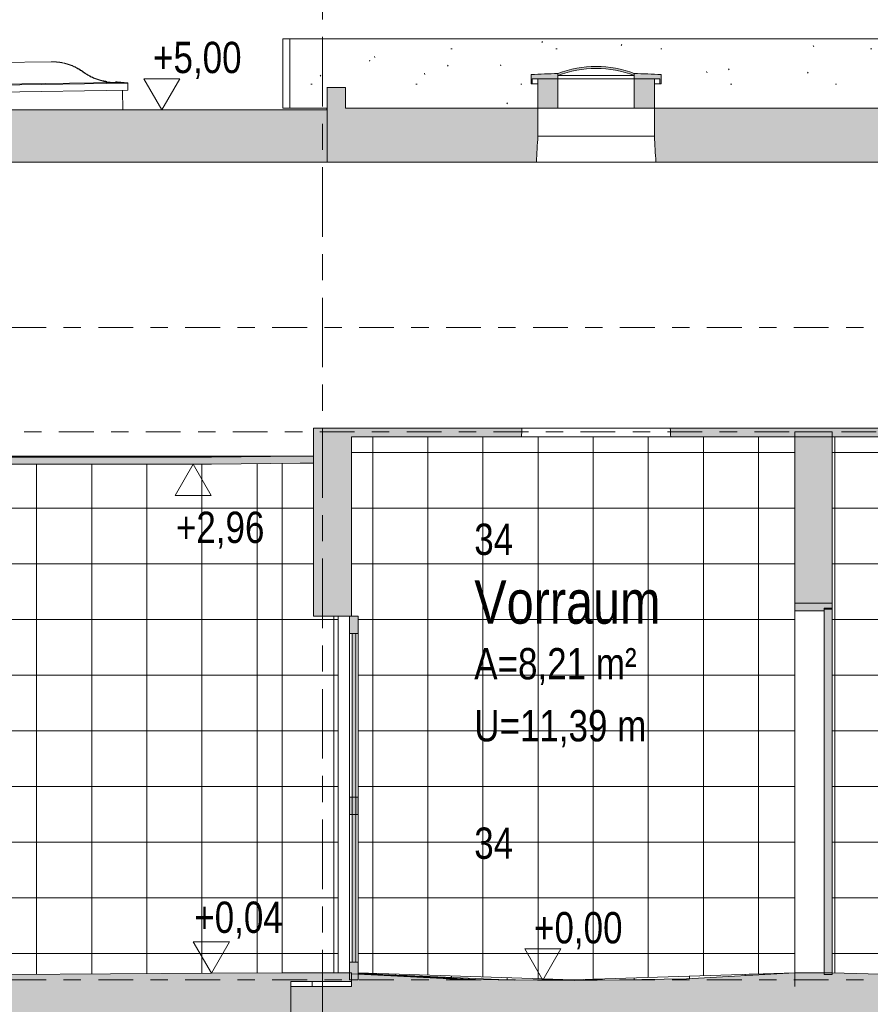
# Model space of a CAD drawing. Header units: metres. Extents: x -34 to 182, y -15 to 869.
# Tile 14 of 46: x -2.56 to 2.33, y -2.94 to 2.72. Entities that reach past the tile are written whole.
import ezdxf

# ---------------------------------------------------------------- set-up
doc = ezdxf.new("R2010")
doc.units = ezdxf.units.M
doc.linetypes.add('_Ebene_', pattern=[0.4, 0.2, -0.1, 0, -0.1])
doc.linetypes.add('_Rasterlinie_', pattern=[0.75, 0.4, -0.1, 0.15, -0.1])
for name, color, linetype, lineweight in [('A_Ebenen', 130, 'Continuous', 5), ('A_Fassade', 113, 'Continuous', 5), ('A_Fenster', 45, 'Continuous', 5), ('A_Geschossdecken', 7, 'Continuous', 5), ('A_Geschossdecken_Oberflächenschraffur', 7, 'Continuous', 5), ('A_Geschossdecken_Schraffur', 7, 'Continuous', 5), ('A_Hoehenkoten', 124, 'Continuous', 5), ('A_Linien_Feine Linien', 7, 'Continuous', 5), ('A_Raster', 128, 'Continuous', 5), ('A_Raum-Txt', 16, 'Continuous', 5), ('A_Tuer', 128, 'Continuous', 5), ('A_Türen_Element', 128, 'Continuous', 5), ('A_Türen_Rahmen', 128, 'Continuous', 5), ('A_Wand', 244, 'Continuous', 5), ('A_Wand_Schraff', 1, 'Continuous', 5), ('A_Wände_Oberflächenschraffur', 244, 'Continuous', 5)]:
    doc.layers.add(name, color=color, linetype=linetype, lineweight=lineweight)
doc.styles.add('Arial', font='arial.ttf', dxfattribs={"width": 0.8, "height": 0.18})
doc.styles.add('Arial_B', font='txt', dxfattribs={"width": 0.8, "height": 0.25})
pattern_1 = [(0, (20.687, 18.796), (0, 0.32), []), (90, (20.687, 18.796), (-0.32, 2e-17), [])]
pattern_2 = [(0, (20.075, 18.796), (0, 0.32), []), (90, (20.075, 18.796), (-0.317, 2e-17), [])]
pattern_3 = [(0, (20.044, 18.796), (0, 0.32), []), (90, (20.044, 18.796), (-0.317, 2e-17), [])]
pattern_4 = [(356.95, (19.481, -3.833), (5.3207405e-05, 0.000998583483), []), (90, (19.481, -3.833), (-0.32, 0.017), [])]
pattern_5 = [(1.203, (21.133, -2.354), (-0.00048288, 0.02299493), []), (90, (21.133, -2.354), (-0.32, -0.007), [])]
pattern_6 = [(357.646, (19.763, -3.576), (-9.554e-05, 0.022022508), []), (90, (19.763, -3.576), (-0.32, 0.013), [])]
pattern_7 = [(0, (20.059, 18.796), (0.805, 0.203), [0.007, -0.597, 0.007, -0.597, -3.218]), (0, (20.059, 18.796), (0.805, 0.203), [-1.207, 0.007, -1.2, 0.007, -0.597, -1.408]), (0, (20.059, 18.796), (0.805, 0.203), [-3.017, 0.007, -0.396, 0.007, -0.999]), (119.746, (20.361, 18.897), (-0.5767733, 0.6021774), [0.007, -0.601, 0.007, -0.601, -3.243]), (119.746, (20.361, 18.897), (-0.5767733, 0.6021774), [-1.216, 0.007, -1.209, 0.007, -0.601, -1.419]), (119.746, (20.361, 18.897), (-0.5767733, 0.6021774), [-3.04, 0.007, -0.399, 0.007, -1.007]), (240.254, (20.462, 19.304), (-0.2279916, -0.8060973), [0.007, -0.601, 0.007, -0.601, -3.243]), (240.254, (20.462, 19.304), (-0.2279916, -0.8060973), [-1.216, 0.007, -1.209, 0.007, -0.601, -1.419]), (240.254, (20.462, 19.304), (-0.2279916, -0.8060973), [-3.04, 0.007, -0.399, 0.007, -1.007])]

# ---------------------------------------------------------------- blocks, each defined once
blk = doc.blocks.new('TU DF 1 - Rahmenstock flächenbündig variabel - DL - H - 840 x 2090-8069887-B1')
at = {"layer": 'A_Tuer', "lineweight": 9}
for points in [[(1.8973, -0.6751), (2.0673, -0.6751), (2.0673, -0.6601), (2.1123, -0.6601), (2.1123, -0.6301), (1.8973, -0.6301)], [(2.1123, -2.7651), (2.1123, -0.6641), (2.0673, -0.6641), (2.0673, -2.7651)]]:
    blk.add_hatch(color=253, dxfattribs=at).paths.add_polyline_path(points, flags=0)
at = {"layer": 'A_Türen_Element', "color": 250, "lineweight": 9}
for p, q in [((2.1123, -0.6641), (2.0673, -0.6641)), ((2.0673, -0.6641), (2.0673, -2.7651)), ((2.1123, -2.7651), (2.1123, -0.6641)), ((2.0673, -2.7651), (2.1123, -2.7651))]:
    blk.add_line(p, q, dxfattribs=at)
at = {"layer": 'A_Türen_Rahmen', "color": 250, "lineweight": 9}
for p, q in [((2.1123, -0.6301), (1.8973, -0.6301)), ((1.8973, -0.6301), (1.8973, -0.6751)), ((1.8973, -0.6751), (2.0673, -0.6751)), ((1.8973, -2.7551), (1.8973, -0.6751)), ((2.0673, -0.6751), (2.0673, -0.6601)), ((2.0673, -0.6601), (2.1123, -0.6601)), ((2.1123, -0.6601), (2.1123, -0.6301)), ((2.1123, -0.6601), (2.1123, -0.6641))]:
    blk.add_line(p, q, dxfattribs=at)
blk = doc.blocks.new('Fassade - TU DF 1 - mit Mittelpfosten - Fassade - TU DF 1 - mit Panikstange-8070603-B1')
at = {"layer": 'A_Fassade', "lineweight": 9}
h = blk.add_hatch(color=253, dxfattribs=at)
h.paths.add_polyline_path([(-0.6141, -2.7951), (-0.6141, -2.6951), (-0.6641, -2.6951), (-0.6641, -2.7951)], flags=0)
h.paths.add_polyline_path([(-0.6641, -0.8051), (-0.6141, -0.8051), (-0.6141, -0.7051), (-0.6641, -0.7051)], flags=0)
for points in [[(-0.6271, -2.6951), (-0.6271, -0.8051), (-0.6471, -0.8051), (-0.6471, -2.6951)], [(-0.6141, -1.8451), (-0.6141, -1.7451), (-0.6641, -1.7451), (-0.6641, -1.8451)]]:
    blk.add_hatch(color=253, dxfattribs=at).paths.add_polyline_path(points, flags=0)
at = {"layer": 'A_Fassade', "color": 250, "lineweight": 9}
for p, q in [((-0.6641, -0.7051), (-0.6641, -0.8051)), ((-0.6141, -0.7051), (-0.6641, -0.7051)), ((-0.6141, -0.8051), (-0.6141, -0.7051)), ((-0.6641, -0.8051), (-0.6141, -0.8051)), ((-0.6641, -1.7451), (-0.6641, -0.8051)), ((-0.6271, -0.8051), (-0.6471, -0.8051)), ((-0.6471, -0.8051), (-0.6471, -2.6951)), ((-0.6271, -2.6951), (-0.6271, -0.8051)), ((-0.6141, -0.8051), (-0.6141, -1.7451)), ((-0.6141, -1.7451), (-0.6641, -1.7451)), ((-0.6641, -1.7451), (-0.6641, -1.8451)), ((-0.6141, -1.8451), (-0.6141, -1.7451)), ((-0.6641, -1.8451), (-0.6141, -1.8451)), ((-0.6641, -2.6951), (-0.6641, -1.8451)), ((-0.6141, -1.8451), (-0.6141, -2.6951)), ((-0.6641, -2.6951), (-0.6641, -2.7951)), ((-0.6141, -2.6951), (-0.6641, -2.6951)), ((-0.6471, -2.6951), (-0.6271, -2.6951)), ((-0.6141, -2.7951), (-0.6141, -2.6951)), ((-0.6641, -2.7951), (-0.6141, -2.7951))]:
    blk.add_line(p, q, dxfattribs=at)
blk = doc.blocks.new('Rectangular Mullion - 80mm x 80mm-8069899-B1')
at = {"layer": 'A_Fassade', "color": 250, "lineweight": 9}
blk.add_line((-0.7286, -0.7051), (-0.7286, -1.7501), dxfattribs=at)
blk = doc.blocks.new('Rectangular Mullion - 80mm x 80mm-8069900-B1')
at = {"layer": 'A_Fassade', "color": 250, "lineweight": 9}
blk.add_line((-0.7286, -1.7501), (-0.7286, -2.7551), dxfattribs=at)
blk = doc.blocks.new('FE Dachkuppel rechteckig - 2400 x 900-8070052-B1')
at = {"layer": 'A_Fenster', "color": 250, "lineweight": 9}
for p, q in [((-2.3783, 2.4823), (-3.9624, 2.4601)), ((-1.9387, 2.3583), (-4.3985, 2.3238)), ((-4.3985, 2.3273), (-4.3385, 2.3332)), ((-4.3385, 2.3301), (-4.3985, 2.3238)), ((-4.3985, 2.3238), (-4.3985, 2.3273)), ((-4.3985, 2.3238), (-4.3979, 2.2838)), ((-1.9988, 2.3629), (-4.3385, 2.3301)), ((-4.3385, 2.3332), (-4.3285, 2.3333)), ((-4.3385, 2.3301), (-4.3385, 2.3332)), ((-2.0088, 2.3659), (-1.9988, 2.366)), ((-1.9988, 2.366), (-1.9387, 2.3618)), ((-1.9988, 2.366), (-1.9988, 2.3629)), ((-1.9988, 2.3629), (-1.9387, 2.3583)), ((-1.9387, 2.3618), (-1.9387, 2.3583)), ((-1.9387, 2.3583), (-1.9381, 2.3183)), ((-1.9381, 2.3183), (-1.9381, 2.3218)), ((-4.3979, 2.2838), (-1.9381, 2.3183)), ((-4.3679, 2.2843), (-4.3665, 2.182)), ((-1.9666, 2.2049), (-1.9681, 2.3179))]:
    blk.add_line(p, q, dxfattribs=at)
for points, knots in [([(-4.1449, 2.3967), (-4.1384, 2.4017), (-4.1249, 2.4112), (-4.1037, 2.4238), (-4.0814, 2.4346), (-4.0623, 2.4421), (-4.0466, 2.4472), (-4.0307, 2.4516), (-4.0106, 2.456), (-3.986, 2.4592), (-3.9695, 2.46), (-3.9613, 2.4601)], [-1, -1, -1, -1, -0.875, -0.75, -0.625, -0.5, -0.4375, -0.375, -0.25, -0.125, 0, 0, 0, 0]), ([(-3.9613, 2.4598), (-3.9696, 2.4597), (-3.9861, 2.4587), (-4.0105, 2.4553), (-4.0307, 2.4508), (-4.0466, 2.4463), (-4.0583, 2.4424), (-4.0699, 2.4381), (-4.0852, 2.4316), (-4.1037, 2.4225), (-4.1248, 2.4097), (-4.1383, 2.4001), (-4.1449, 2.3951)], [0, 0, 0, 0, 0.125, 0.25, 0.375, 0.4375, 0.5, 0.5625, 0.625, 0.75, 0.875, 1, 1, 1, 1]), ([(-2.3795, 2.4823), (-2.3711, 2.4824), (-2.3546, 2.4821), (-2.3301, 2.4795), (-2.3098, 2.4758), (-2.2938, 2.4718), (-2.282, 2.4683), (-2.2703, 2.4644), (-2.2549, 2.4585), (-2.2361, 2.45), (-2.2146, 2.438), (-2.2008, 2.4289), (-2.1941, 2.4241)], [0, 0, 0, 0, 0.125, 0.25, 0.375, 0.4375, 0.5, 0.5625, 0.625, 0.75, 0.875, 1, 1, 1, 1]), ([(-2.3795, 2.482), (-2.3712, 2.4821), (-2.3547, 2.4816), (-2.3301, 2.4789), (-2.3098, 2.4749), (-2.2938, 2.4709), (-2.282, 2.4673), (-2.2703, 2.4633), (-2.2549, 2.4573), (-2.2361, 2.4486), (-2.2145, 2.4365), (-2.2008, 2.4273), (-2.1941, 2.4224)], [0, 0, 0, 0, 0.125, 0.25, 0.375, 0.4375, 0.5, 0.5625, 0.625, 0.75, 0.875, 1, 1, 1, 1]), ([(-4.1449, 2.3951), (-4.1515, 2.39), (-4.165, 2.3804), (-4.1861, 2.3677), (-4.2084, 2.3567), (-4.2276, 2.349), (-4.2432, 2.3439), (-4.2591, 2.3393), (-4.2793, 2.3348), (-4.3037, 2.3314), (-4.3202, 2.3305), (-4.3285, 2.3303)], [0, 0, 0, 0, 0.125, 0.25, 0.375, 0.5, 0.5625, 0.625, 0.75, 0.875, 1, 1, 1, 1]), ([(-4.2793, 2.3378), (-4.2712, 2.3392), (-4.2591, 2.3418), (-4.2433, 2.3462), (-4.2315, 2.35), (-4.2199, 2.3543), (-4.2047, 2.3606), (-4.1862, 2.3696), (-4.1649, 2.3822), (-4.1514, 2.3917), (-4.1449, 2.3967)], [-0.75, -0.75, -0.75, -0.75, -0.625, -0.5625, -0.5, -0.4375, -0.375, -0.25, -0.125, 0, 0, 0, 0]), ([(-2.1941, 2.4241), (-2.1874, 2.4192), (-2.1736, 2.4101), (-2.1521, 2.3981), (-2.1296, 2.3879), (-2.1102, 2.381), (-2.0944, 2.3763), (-2.0784, 2.3724), (-2.0662, 2.3701), (-2.0581, 2.3689)], [0, 0, 0, 0, 0.125, 0.25, 0.375, 0.5, 0.5625, 0.625, 0.75, 0.75, 0.75, 0.75]), ([(-2.1941, 2.4224), (-2.1874, 2.4175), (-2.1737, 2.4083), (-2.1521, 2.3962), (-2.1296, 2.3858), (-2.1102, 2.3787), (-2.0944, 2.374), (-2.0784, 2.3699), (-2.0581, 2.366), (-2.0335, 2.3632), (-2.017, 2.3627), (-2.0088, 2.3628)], [0, 0, 0, 0, 0.125, 0.25, 0.375, 0.5, 0.5625, 0.625, 0.75, 0.875, 1, 1, 1, 1])]:
    blk.add_open_spline(points, degree=3, knots=knots, dxfattribs=at)
blk = doc.blocks.new('FE Dachkuppel rund - Ø_880 _1000_-8070302-B1')
at = {"layer": 'A_Fenster', "lineweight": 9}
blk.add_hatch(color=253, dxfattribs=at).paths.add_polyline_path([(0.5356, 2.4031), (0.571, 2.4155), (0.607, 2.4256), (0.6436, 2.4336), (0.694, 2.4405), (0.7178, 2.4427), (0.7552, 2.4438), (0.8014, 2.442), (0.8447, 2.4372), (0.8889, 2.4291), (0.9323, 2.4177), (0.9748, 2.4031), (0.9748, 2.4149), (0.9323, 2.4292), (0.8888, 2.4403), (0.8446, 2.4484), (0.8, 2.4532), (0.7552, 2.4548), (0.7104, 2.4532), (0.6657, 2.4484), (0.6216, 2.4403), (0.5781, 2.4292), (0.5356, 2.4149)], flags=0)
h = blk.add_hatch(color=253, dxfattribs=at)
h.paths.add_polyline_path([(1.1235, 2.3549), (1.1287, 2.3549), (1.1287, 2.4091), (0.9748, 2.4149), (0.9748, 2.3849), (1.1224, 2.3849), (1.1224, 2.3549)], flags=0)
h.paths.add_polyline_path([(0.388, 2.3549), (0.388, 2.3849), (0.5356, 2.3849), (0.5356, 2.4149), (0.3817, 2.4091), (0.3817, 2.3549)], flags=0)
h = blk.add_hatch(color=253, dxfattribs=at)
h.paths.add_polyline_path([(0.4793, 2.2149), (0.5356, 2.2149), (0.5356, 2.3849), (0.4202, 2.3849), (0.4202, 2.2149)], flags=0)
h.paths.add_polyline_path([(0.9748, 2.2149), (1.0902, 2.2149), (1.0902, 2.3849), (0.9748, 2.3849)], flags=0)
at = {"layer": 'A_Fenster', "color": 250, "lineweight": 9}
for p, q in [((0.3817, 2.4091), (0.3817, 2.3549)), ((0.388, 2.3549), (0.388, 2.3849)), ((0.388, 2.3849), (0.5356, 2.3849)), ((0.5356, 2.3849), (0.4202, 2.3849)), ((0.4202, 2.3849), (0.4202, 2.2149)), ((0.5356, 2.4149), (0.5356, 2.4031)), ((0.5356, 2.3849), (0.5356, 2.4149)), ((0.5356, 2.4031), (0.7552, 2.4031)), ((0.7552, 2.3849), (0.5356, 2.3849)), ((0.5356, 2.2149), (0.5356, 2.3849)), ((0.5356, 2.3849), (0.9748, 2.3849)), ((0.7552, 2.4031), (0.9748, 2.4031)), ((0.9748, 2.3849), (0.7552, 2.3849)), ((0.9748, 2.4031), (0.9748, 2.4149)), ((0.9748, 2.4149), (0.9748, 2.3849)), ((0.9748, 2.3849), (1.1224, 2.3849)), ((1.0902, 2.3849), (0.9748, 2.3849)), ((0.9748, 2.3849), (0.9748, 2.2149)), ((1.0902, 2.2149), (1.0902, 2.3849)), ((1.1224, 2.3849), (1.1224, 2.3549)), ((1.1287, 2.3549), (1.1287, 2.4091)), ((0.3817, 2.3549), (0.388, 2.3549)), ((0.4193, 2.3549), (0.388, 2.3549)), ((1.1224, 2.3549), (1.0911, 2.3549)), ((1.1224, 2.3549), (1.1287, 2.3549)), ((0.4202, 2.2149), (0.5356, 2.2149)), ((0.9748, 2.2149), (0.5356, 2.2149)), ((0.9748, 2.2149), (1.0902, 2.2149))]:
    blk.add_line(p, q, dxfattribs=at)
for radius, start, end in [(0.6242, 90, 110.5992), (0.6132, 90, 110.9864), (0.6242, 69.4008, 90), (0.6132, 69.0136, 90)]:
    blk.add_arc((0.7552, 1.8306), radius, start, end, dxfattribs=at)
for points in [[(0.5356, 2.4149), (0.5099, 2.4141), (0.4586, 2.4123), (0.4073, 2.4102), (0.3817, 2.4091)], [(1.1287, 2.4091), (1.1031, 2.4102), (1.0517, 2.4123), (1.0004, 2.4141), (0.9748, 2.4149)]]:
    blk.add_open_spline(points, degree=3, dxfattribs=at)
blk = doc.blocks.new('Höhenkoten - leer-6237472-B1')
at = {"layer": 'A_Hoehenkoten'}
for p, q in [((-24.7743, -6.7651), (-24.9821, -6.7651)), ((-24.8782, -6.9451), (-24.9821, -6.7651)), ((-24.8782, -6.9451), (-24.7743, -6.7651))]:
    blk.add_line(p, q, dxfattribs=at)

msp = doc.modelspace()

# ---------------------------------------------------------------- hatches: boundary and pattern name
at = {"layer": 'A_Geschossdecken_Oberflächenschraffur'}
h = msp.add_hatch(dxfattribs=at)
h.set_pattern_fill('FP_25', color=133, style=0, pattern_type=2)
h.set_pattern_definition(pattern_4)
h.paths.add_polyline_path([(0.0976, -2.7957), (-0.6141, -2.7571), (-0.6141, -2.7627), (-0.0113, -2.7948)], flags=0)
h = msp.add_hatch(dxfattribs=at)
h.set_pattern_fill('FP_25', color=133, style=0, pattern_type=2)
h.set_pattern_definition(pattern_4)
h.paths.add_polyline_path([(0.0976, -2.7957), (-0.6141, -2.7571), (-0.6141, -2.7627), (-0.0113, -2.7948)], flags=0)
h = msp.add_hatch(dxfattribs=at)
h.set_pattern_fill('FP_27', color=133, style=0, pattern_type=2)
h.set_pattern_definition(pattern_6)
h.paths.add_polyline_path([(0.6259, -2.7998), (0.6231, -2.7951), (-0.6141, -2.7571), (0.0976, -2.7957), (0.6231, -2.7998)], flags=0)
h = msp.add_hatch(dxfattribs=at)
h.set_pattern_fill('FP_27', color=133, style=0, pattern_type=2)
h.set_pattern_definition(pattern_6)
h.paths.add_polyline_path([(0.6259, -2.7998), (0.6231, -2.7951), (-0.6141, -2.7571), (0.0976, -2.7957), (0.6231, -2.7998)], flags=0)
h = msp.add_hatch(dxfattribs=at)
h.set_pattern_fill('FP_26', color=133, style=0, pattern_type=2)
h.set_pattern_definition(pattern_5)
h.paths.add_polyline_path([(0.6319, -2.7999), (1.2752, -2.7898), (1.8973, -2.7551), (0.6231, -2.7951), (0.6259, -2.7998)], flags=0)
h = msp.add_hatch(dxfattribs=at)
h.set_pattern_fill('FP_26', color=133, style=0, pattern_type=2)
h.set_pattern_definition(pattern_5)
h.paths.add_polyline_path([(0.6319, -2.7999), (1.2752, -2.7898), (1.8973, -2.7551), (0.6231, -2.7951), (0.6259, -2.7998)], flags=0)
at = {"layer": 'A_Geschossdecken_Schraffur', "lineweight": 9}
for points in [[(-0.7122, 1.9049), (-0.6861, 1.9049), (-0.6861, 2.3349), (-0.7924, 2.3349), (-0.7924, 1.9049)], [(-14.0783, 0.1449), (-8.3258, 0.1704), (-6.9249, 0.1749), (-4.7251, 0.1749), (-2.6167, 0.169), (-1.4536, 0.1692), (-0.8711, 0.1749), (-0.8711, 0.2149), (-0.9466, 0.2149), (-1.4575, 0.2092), (-2.6167, 0.209), (-4.8897, 0.2149), (-6.9249, 0.2149), (-9.015, 0.2081), (-14.0788, 0.1849), (-14.7497, 0.1949), (-14.7497, 0.1549), (-14.0788, 0.1449)], [(-16.9161, -2.8151), (-13.6783, -2.8151), (-13.6783, -2.7951), (-1.0002, -2.7951), (-1.0002, -2.8059), (-0.6511, -2.8051), (-0.6511, -2.7551), (-1.024, -2.756), (-1.4575, -2.758), (-2.6193, -2.7662), (-4.8897, -2.7681), (-6.3155, -2.7693), (-6.9249, -2.7674), (-10.0438, -2.768), (-14.235, -2.7711), (-14.7674, -2.7759), (-15.2076, -2.7824), (-15.9978, -2.7768), (-19.7644, -2.7859), (-23.6584, -2.778), (-23.6584, -2.8151), (-18.6341, -2.8151)], [(-0.6511, -2.8351), (1.8973, -2.8351), (1.8973, -2.7551), (1.2752, -2.7898), (0.6319, -2.7999), (-0.0113, -2.7948), (-0.6511, -2.7607)], [(3.9687, -2.8515), (4.0366, -2.8501), (4.2516, -2.8501), (4.2516, -2.7651), (4.0366, -2.7651), (3.4643, -2.7773), (3.3549, -2.7782), (2.8245, -2.7782), (2.7076, -2.7733), (2.1123, -2.7551), (1.8973, -2.7551), (1.8973, -2.8351), (3.1056, -2.8351), (3.7006, -2.8464)], [(-13.6783, -3.0351), (-1.0002, -3.0351), (-1.0002, -2.7951), (-13.6783, -2.7951), (-13.6783, -2.8151)], [(8.3527, -3.2083), (8.3527, -2.9283), (4.5596, -2.8628), (3.1056, -2.8351), (-1.0002, -2.8351), (-1.0002, -3.1151), (3.1056, -3.1151), (5.4187, -3.1581), (7.9957, -3.2022)]]:
    msp.add_hatch(color=253, dxfattribs=at).paths.add_polyline_path(points, flags=0)
h = msp.add_hatch(color=253, dxfattribs=at)
h.paths.add_polyline_path([(-0.6861, 0.3249), (0.3258, 0.3249), (0.3284, 0.3749), (-0.6861, 0.3749), (-0.6861, 0.3665)], flags=0)
h.paths.add_polyline_path([(1.1846, 0.3249), (2.9982, 0.3249), (3.0119, 0.3749), (1.182, 0.3749)], flags=0)
h.paths.add_polyline_path([(3.2157, 0.3249), (4.751, 0.3249), (4.7537, 0.3749), (3.202, 0.3749), (3.2082, 0.3533)], flags=0)
h.paths.add_polyline_path([(5.793, 0.3249), (6.5695, 0.3249), (6.5722, 0.3749), (5.7903, 0.3749)], flags=0)
h.paths.add_polyline_path([(7.6122, 0.3249), (8.0977, 0.3249), (8.0977, 0.3749), (7.6096, 0.3749)], flags=0)
h.paths.add_polyline_path([(1.288, 1.9049), (4.8357, 1.9049), (4.8437, 2.0549), (4.8437, 2.2149), (1.0902, 2.2149), (1.0902, 2.0549), (1.0987, 1.9049), (1.1235, 1.9049)], flags=0)
h.paths.add_polyline_path([(7.5662, 1.9049), (8.0977, 1.9049), (8.0977, 2.2149), (7.5196, 2.2149), (7.5196, 2.0549), (7.5277, 1.9049)], flags=0)
h.paths.add_polyline_path([(0.4116, 1.9049), (0.4202, 2.0549), (0.4202, 2.2149), (-0.6861, 2.2149), (-0.6861, 1.9049), (0.278, 1.9049)], flags=0)
h.paths.add_polyline_path([(6.6541, 1.9049), (6.6621, 2.0549), (6.6621, 2.2149), (5.7003, 2.2149), (5.7003, 2.0549), (5.7084, 1.9049), (6.2777, 1.9049)], flags=0)
h = msp.add_hatch(color=253, dxfattribs=at)
h.paths.add_polyline_path([(-17.2256, 0.9549), (-17.2247, 1.0049), (-17.7001, 1.0049), (-17.7011, 0.9549)], flags=0)
h.paths.add_polyline_path([(-14.9052, 0.9549), (-14.7498, 0.9549), (-14.7498, 1.0049), (-14.9042, 1.0049), (-14.9043, 1.0022)], flags=0)
h.paths.add_polyline_path([(-26.6933, 0.9549), (-21.4256, 0.9549), (-21.4247, 1.0049), (-25.1417, 1.0049), (-25.1417, 1.9049), (-21.4076, 1.9049), (-21.4028, 2.1632), (-26.6933, 2.2049), (-26.6933, 1.0049)], flags=0)
h.paths.add_polyline_path([(-20.0215, 0.9549), (-20.0206, 1.0049), (-20.5245, 1.0049), (-20.5254, 0.9549)], flags=0)
h.paths.add_polyline_path([(-3.1716, 1.9049), (-0.7924, 1.9049), (-0.7924, 2.2049), (-2.8267, 2.2049), (-5.7487, 2.1595), (-10.9161, 2.0853), (-14.8833, 2.1138), (-14.8872, 1.9049), (-4.0306, 1.9049)], flags=0)
h.paths.add_polyline_path([(-20.5075, 1.9049), (-20.0035, 1.9049), (-19.9989, 2.1522), (-20.5027, 2.1561)], flags=0)
h.paths.add_polyline_path([(-17.5058, 1.9049), (-17.2076, 1.9049), (-17.2034, 2.1304), (-17.6788, 2.1339), (-17.6831, 1.9049), (-17.5979, 1.9049)], flags=0)
at = {"layer": 'A_Wand_Schraff', "lineweight": 9}
msp.add_hatch(color=253, dxfattribs=at).paths.add_polyline_path([(-0.6511, -0.7051), (-0.6511, 0.3249), (-0.6861, 0.3249), (-0.6861, 0.3749), (-0.8711, 0.3749), (-0.8711, -0.7051)], flags=0)
h = msp.add_hatch(color=253, dxfattribs=at)
h.paths.add_polyline_path([(2.1123, -3.0351), (2.1123, -2.9451), (1.8973, -2.9451), (1.8973, -3.0351), (1.9826, -3.0351)], flags=0)
h.paths.add_polyline_path([(2.1123, -0.6301), (2.1123, 0.3549), (1.8973, 0.3549), (1.8973, -0.6301), (1.9826, -0.6301)], flags=0)
at = {"layer": 'A_Wände_Oberflächenschraffur'}
h = msp.add_hatch(dxfattribs=at)
h.set_pattern_fill('FP_41', style=0, pattern_type=2)
h.set_pattern_definition(pattern_7)
h.paths.add_polyline_path([(-1.0066, 2.2149), (-0.793, 2.2149), (-0.7924, 2.3349), (-0.774, 2.3349), (-0.774, 2.6149), (-1.0066, 2.6149), (-1.0066, 2.3349)], flags=0)
h = msp.add_hatch(dxfattribs=at)
h.set_pattern_fill('FP_41', style=0, pattern_type=2)
h.set_pattern_definition(pattern_7)
h.paths.add_polyline_path([(9.712, 2.2149), (9.7354, 2.2149), (9.7354, 2.3549), (9.7054, 2.3549), (9.7054, 2.4091), (9.817, 2.4149), (9.8895, 2.4539), (9.9883, 2.4909), (10.0904, 2.5114), (10.1114, 2.5133), (10.1856, 2.5163), (10.2597, 2.5115), (10.2907, 2.5065), (10.3663, 2.4895), (10.4375, 2.4649), (10.5339, 2.4149), (10.6454, 2.4089), (10.6454, 2.3549), (10.6154, 2.3549), (10.6154, 2.2149), (11.2421, 2.2149), (11.2421, 2.6149), (-0.774, 2.6149), (-0.774, 2.3349), (-0.6861, 2.3349), (-0.6861, 2.2149), (0.4202, 2.2149), (0.4202, 2.3549), (0.3817, 2.3549), (0.3817, 2.4091), (0.5373, 2.4155), (0.5851, 2.431), (0.6216, 2.4403), (0.6806, 2.45), (0.7178, 2.4535), (0.7552, 2.4548), (0.814, 2.4517), (0.8447, 2.4484), (0.8942, 2.439), (0.9326, 2.4291), (0.9748, 2.4149), (1.1287, 2.4091), (1.1287, 2.3549), (1.0902, 2.3549), (1.0902, 2.2149), (2.667, 2.2149), (2.667, 2.3549), (2.637, 2.3549), (2.637, 2.4091), (2.7485, 2.4149), (2.821, 2.4539), (2.9199, 2.4909), (3.0219, 2.5114), (3.0429, 2.5133), (3.1171, 2.5163), (3.1912, 2.5115), (3.2222, 2.5065), (3.2979, 2.4895), (3.3691, 2.4649), (3.4654, 2.4149), (3.577, 2.4089), (3.577, 2.3549), (3.547, 2.3549), (3.547, 2.2149), (4.832, 2.2149), (4.832, 2.3549), (4.8031, 2.3549), (4.8031, 2.4091), (4.9144, 2.4159), (4.983, 2.4526), (5.0517, 2.4803), (5.1236, 2.5006), (5.1987, 2.5128), (5.2823, 2.5163), (5.3623, 2.5107), (5.3911, 2.5058), (5.436, 2.4968), (5.4583, 2.4903), (5.5148, 2.472), (5.5781, 2.4446), (5.6334, 2.4148), (5.741, 2.4091), (5.741, 2.3549), (5.712, 2.3549), (5.712, 2.2149), (6.6509, 2.2149), (6.6509, 2.3549), (6.6218, 2.3549), (6.6218, 2.4091), (6.7331, 2.4158), (6.7961, 2.4498), (6.8626, 2.4774), (6.922, 2.4955), (6.9738, 2.5062), (6.9926, 2.5094), (7.023, 2.5131), (7.1012, 2.5163), (7.1755, 2.5114), (7.2158, 2.5044), (7.2589, 2.4956), (7.2703, 2.4926), (7.3192, 2.4774), (7.3365, 2.4711), (7.4004, 2.4428), (7.4503, 2.4149), (7.5599, 2.4091), (7.5599, 2.3549), (7.5309, 2.3549), (7.5309, 2.2149), (9.7112, 2.2149)], flags=0)
h = msp.add_hatch(dxfattribs=at)
h.set_pattern_fill('FP_5', color=133, style=0, pattern_type=2)
h.set_pattern_definition(pattern_2)
h.paths.add_polyline_path([(-0.818, -2.8351), (-0.6511, -2.8351), (-0.6514, -2.8051), (-0.829, -2.8059), (-0.829, -2.8351)], flags=0)
h.paths.add_polyline_path([(0.6231, -2.7951), (1.8973, -2.7551), (1.8973, 0.3249), (-0.6511, 0.3249), (-0.6511, -0.7051), (-0.6141, -0.7051), (-0.6141, -2.7563), (0.6138, -2.7948)], flags=0)
h = msp.add_hatch(dxfattribs=at)
h.set_pattern_fill('FP_5', color=133, style=0, pattern_type=2)
h.set_pattern_definition(pattern_2)
h.paths.add_polyline_path([(-0.818, -2.8351), (-0.6511, -2.8351), (-0.6514, -2.8051), (-0.829, -2.8059), (-0.829, -2.8351)], flags=0)
h.paths.add_polyline_path([(0.6231, -2.7951), (1.8973, -2.7551), (1.8973, 0.3249), (-0.6511, 0.3249), (-0.6511, -0.7051), (-0.6141, -0.7051), (-0.6141, -2.7563), (0.6138, -2.7948)], flags=0)
h = msp.add_hatch(dxfattribs=at)
h.set_pattern_fill('FP_4', color=133, style=0, pattern_type=2)
h.set_pattern_definition(pattern_1)
h.paths.add_polyline_path([(2.8696, -2.7782), (3.4643, -2.7772), (4.0323, -2.7651), (4.0323, 0.3249), (2.1123, 0.3249), (2.1123, -2.7551), (2.8385, -2.7773)], flags=0)
h = msp.add_hatch(dxfattribs=at)
h.set_pattern_fill('FP_4', color=133, style=0, pattern_type=2)
h.set_pattern_definition(pattern_1)
h.paths.add_polyline_path([(2.8696, -2.7782), (3.4643, -2.7772), (4.0323, -2.7651), (4.0323, 0.3249), (2.1123, 0.3249), (2.1123, -2.7551), (2.8385, -2.7773)], flags=0)
h = msp.add_hatch(dxfattribs=at)
h.set_pattern_fill('FP_13', color=133, style=0, pattern_type=2)
h.set_pattern_definition(pattern_3)
h.paths.add_polyline_path([(-0.9874, -2.8351), (-0.8592, -2.8351), (-0.8592, -2.8053), (-0.9874, -2.8059)], flags=0)
h.paths.add_polyline_path([(-3.8504, -2.7672), (-2.6193, -2.7662), (-1.0511, -2.7551), (-1.0511, 0.1737), (-1.4575, 0.1692), (-2.6811, 0.1692), (-3.8504, 0.1725), (-3.8504, -2.7664)], flags=0)
h = msp.add_hatch(dxfattribs=at)
h.set_pattern_fill('FP_13', color=133, style=0, pattern_type=2)
h.set_pattern_definition(pattern_3)
h.paths.add_polyline_path([(-0.9874, -2.8351), (-0.8592, -2.8351), (-0.8592, -2.8053), (-0.9874, -2.8059)], flags=0)
h.paths.add_polyline_path([(-3.8504, -2.7672), (-2.6193, -2.7662), (-1.0511, -2.7551), (-1.0511, 0.1737), (-1.4575, 0.1692), (-2.6811, 0.1692), (-3.8504, 0.1725), (-3.8504, -2.7664)], flags=0)
h = msp.add_hatch(dxfattribs=at)
h.set_pattern_fill('FP_4', color=133, style=0, pattern_type=2)
h.set_pattern_definition(pattern_1)
h.paths.add_polyline_path([(-1.0511, -2.7551), (-0.7286, -2.7551), (-0.7286, -0.7051), (-0.8711, -0.7051), (-0.8711, 0.1749), (-0.9466, 0.1749), (-1.0511, 0.1737), (-1.0511, -2.7484)], flags=0)
h = msp.add_hatch(dxfattribs=at)
h.set_pattern_fill('FP_4', color=133, style=0, pattern_type=2)
h.set_pattern_definition(pattern_1)
h.paths.add_polyline_path([(-1.0511, -2.7551), (-0.7286, -2.7551), (-0.7286, -0.7051), (-0.8711, -0.7051), (-0.8711, 0.1749), (-0.9466, 0.1749), (-1.0511, 0.1737), (-1.0511, -2.7484)], flags=0)

# ---------------------------------------------------------------- linework, layer by layer
at = {"layer": 'A_Ebenen', "color": 170, "linetype": '_Ebene_', "lineweight": 9}
for p, q in [((26.5924, 0.9549), (-30.8344, 0.9549)), ((-30.8344, 0.3549), (26.5924, 0.3549)), ((26.5924, -2.7951), (-30.8344, -2.7951))]:
    msp.add_line(p, q, dxfattribs=at)
at = {"layer": 'A_Geschossdecken', "color": 250, "lineweight": 9}
for p, q in [((-0.6861, 2.3349), (-0.7931, 2.3349)), ((-0.7924, 2.3349), (-0.7924, 1.9049)), ((-0.6861, 2.2149), (-0.6861, 2.3349)), ((-0.7931, 2.2149), (-0.7931, 2.2049)), ((0.4202, 2.2149), (-0.6861, 2.2149)), ((0.4202, 2.0549), (0.4202, 2.2149)), ((4.8437, 2.2149), (1.0902, 2.2149)), ((1.0902, 2.2149), (1.0902, 2.0549)), ((-0.7924, 2.2049), (-2.9022, 2.2049)), ((1.0902, 2.0549), (0.4202, 2.0549)), ((4.0366, 0.3249), (-0.6511, 0.3249)), ((-1.4575, 0.2092), (-2.6167, 0.209)), ((-0.9466, 0.2149), (-1.4575, 0.2092)), ((-1.4575, 0.2092), (-1.0511, 0.2149)), ((-1.4575, 0.1692), (-0.9466, 0.1749)), ((-0.9466, 0.1749), (-0.8711, 0.1749)), ((-0.8711, 0.1749), (-0.8711, 0.2149)), ((-2.6167, 0.169), (-1.4575, 0.1692)), ((-1.4575, -2.758), (-2.6193, -2.7662)), ((-0.818, -2.7551), (-1.4575, -2.758)), ((-1.0511, -2.7551), (-1.4575, -2.758)), ((-1.0511, -2.7551), (-0.6511, -2.7551)), ((-0.6511, -2.7551), (-0.6511, -2.8351)), ((-0.0113, -2.7948), (-0.6511, -2.7607)), ((-0.6141, -2.7563), (0.6231, -2.7951)), ((0.0976, -2.7957), (-0.6141, -2.7571)), ((0.6231, -2.7951), (1.8973, -2.7551)), ((1.8973, -2.7551), (1.2752, -2.7898)), ((1.8973, -2.8351), (1.8973, -2.7551)), ((2.1123, -2.7551), (1.8973, -2.7551)), ((2.8696, -2.7782), (2.1123, -2.7551)), ((-1.0002, -2.8059), (-0.818, -2.8051)), ((-1.0002, -2.8059), (-1.0002, -3.1151)), ((-0.818, -2.8051), (-0.6511, -2.8051)), ((0.6319, -2.7999), (-0.0113, -2.7948)), ((0.626, -2.8), (0.6231, -2.7951)), ((1.2752, -2.7898), (0.6319, -2.7999)), ((-0.6511, -2.8351), (-1.0002, -2.8351))]:
    msp.add_line(p, q, dxfattribs=at)
for points in [[(0.4116, 1.9049), (0.4145, 1.9549), (0.4173, 2.0049), (0.4202, 2.0549)], [(1.0902, 2.0549), (1.0931, 2.0049), (1.0959, 1.9549), (1.0988, 1.9049)], [(0.3258, 0.3249), (0.3266, 0.3416), (0.3275, 0.3582), (0.3284, 0.3749)], [(1.182, 0.3749), (1.1829, 0.3582), (1.1837, 0.3416), (1.1846, 0.3249)]]:
    msp.add_open_spline(points, degree=3, dxfattribs=at)
at = {"layer": 'A_Linien_Feine Linien'}
for p, q in [((15.9764, 1.9049), (-25.1417, 1.9049)), ((-0.8711, 0.2149), (-0.8711, 0.3749)), ((-0.8711, 0.3749), (8.0977, 0.3749)), ((-7.5361, 0.2149), (-0.8711, 0.2149))]:
    msp.add_line(p, q, dxfattribs=at)
at = {"layer": 'A_Raster', "linetype": '_Rasterlinie_', "lineweight": 9}
msp.add_line((-0.8185, -12.7741), (-0.8185, 6.7822), dxfattribs=at)
at = {"layer": 'A_Wand', "color": 250, "lineweight": 9}
for p, q in [((22.1423, 2.6149), (-1.0465, 2.6149)), ((-1.0465, 2.2149), (-1.0465, 2.6149)), ((-1.0066, 2.6149), (-1.0066, 2.2149)), ((-1.0465, 2.2149), (-0.7924, 2.2149)), ((1.8973, 0.3549), (1.8973, -0.6301)), ((2.1123, 0.3549), (1.8973, 0.3549)), ((2.1123, -0.6301), (2.1123, 0.3549)), ((-0.6511, -0.7051), (-0.6511, 0.3249)), ((-1.0511, 0.1737), (-1.0511, -2.7561)), ((-0.8711, 0.1749), (-0.8711, -0.7051)), ((1.8973, -0.6301), (2.1123, -0.6301)), ((-0.8711, -0.7051), (-0.6511, -0.7051))]:
    msp.add_line(p, q, dxfattribs=at)

# ---------------------------------------------------------------- block references
at = {"layer": 'A_Fassade', "color": 250, "lineweight": 9}
for name in ['Rectangular Mullion - 80mm x 80mm-8069899-B1', 'Fassade - TU DF 1 - mit Mittelpfosten - Fassade - TU DF 1 - mit Panikstange-8070603-B1', 'Rectangular Mullion - 80mm x 80mm-8069900-B1']:
    msp.add_blockref(name, (0, 0), dxfattribs=at)
at = {"layer": 'A_Fenster', "color": 250, "lineweight": 9}
for name in ['FE Dachkuppel rechteckig - 2400 x 900-8070052-B1', 'FE Dachkuppel rund - Ø_880 _1000_-8070302-B1']:
    msp.add_blockref(name, (0, 0), dxfattribs=at)
at = {"layer": 'A_Hoehenkoten'}
for p in [(23.136, 9.15), (23.4207, 4.1871), (25.3271, 4.1467)]:
    msp.add_blockref('Höhenkoten - leer-6237472-B1', p, dxfattribs=at)
at = {"layer": 'A_Hoehenkoten', "rotation": 180}
msp.add_blockref('Höhenkoten - leer-6237472-B1', (-26.4405, -6.7759), dxfattribs=at)
at = {"layer": 'A_Tuer', "color": 250, "lineweight": 9}
msp.add_blockref('TU DF 1 - Rahmenstock flächenbündig variabel - DL - H - 840 x 2090-8069887-B1', (0, 0), dxfattribs=at)

# ---------------------------------------------------------------- texts
at = {"layer": 'A_Hoehenkoten', "char_height": 0.18, "width": 0.601593, "attachment_point": 1, "line_spacing_factor": 0.941778, "style": 'Arial'}
for s, insert in [('+5,00', (-1.7929, 2.5971)), ('+2,96', (-1.6615, -0.1043)), ('+0,04', (-1.5559, -2.3462)), ('+0,00', (0.3982, -2.4063))]:
    msp.add_mtext(s, dxfattribs=dict(at, insert=insert))
at = {"layer": 'A_Raum-Txt', "attachment_point": 1}
for s, insert, char_height, width, style in [('34', (0.0544, -0.1731), 0.18, 0.269367, 'Arial'), ('Vorraum', (0.0544, -0.4986), 0.25, 1.391729, 'Arial_B'), ('A=8,21 m²', (0.0544, -0.8884), 0.18, 1.109535, 'Arial'), ('U=11,39 m', (0.0544, -1.2451), 0.18, 1.180084, 'Arial'), ('34', (0.0544, -1.9203), 0.18, 0.269367, 'Arial')]:
    msp.add_mtext(s, dxfattribs=dict(at, insert=insert, char_height=char_height, width=width, style=style))

doc.saveas('drawing.dxf')
